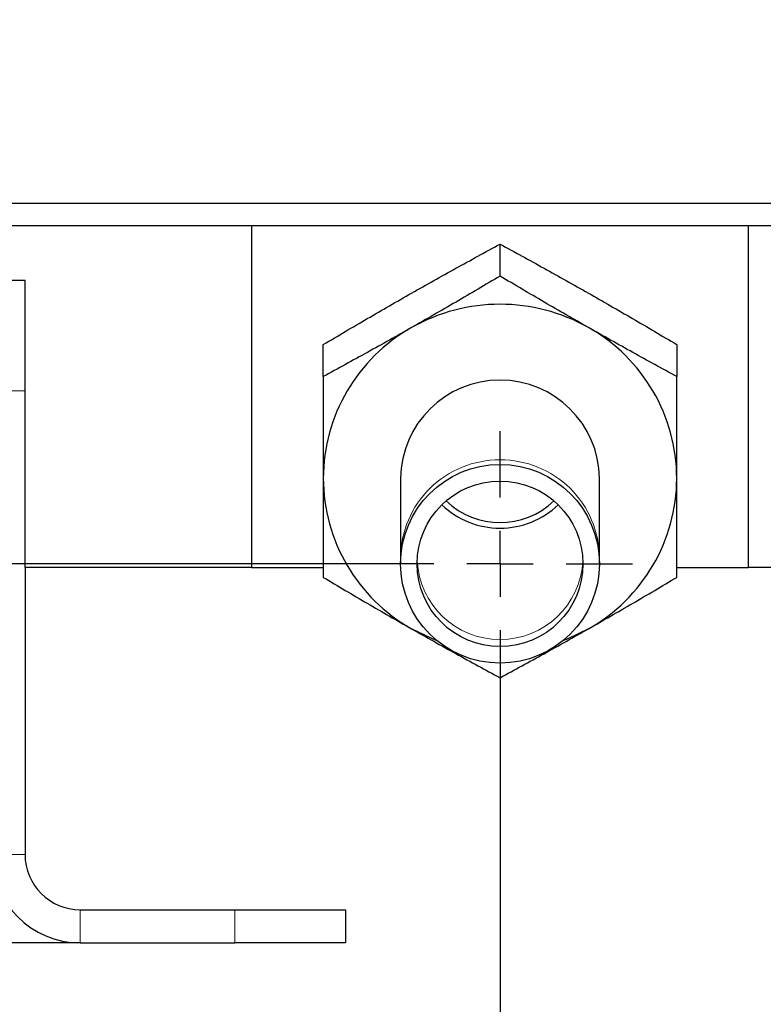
# Paper-space layout 'Blatt5' of a CAD drawing. Header units: millimetres. Extents: x 5 to 418, y 2 to 292.
# Tile 3 of 33: x 143 to 176, y 100 to 144. Entities that reach past the tile are written whole.
import ezdxf

# ---------------------------------------------------------------- set-up
doc = ezdxf.new("R2010")
doc.units = ezdxf.units.MM
doc.layers.add('SLD-0', color=7, linetype='Continuous')
doc.styles.add('SLDTEXTSTYLE1', font='TXT', dxfattribs={"width": 0.605})
doc.dimstyles.new('SLDDIMSTYLE4', dxfattribs={"dimtxt": 3.5, "dimasz": 3.302, "dimexe": 0, "dimexo": 0.0625, "dimgap": 0.875, "dimtad": 1, "dimlfac": 2, "dimrnd": 1e-09, "dimzin": 12, "dimdsep": 46, "dimtxsty": 'SLDTEXTSTYLE1', "dimsah": 1, "dimcen": 0.09, "dimadec": 0, "dimazin": 3, "dimtfac": 1, "dimtofl": 0, "dimtmove": 0, "dimatfit": 3, "dimfxl": 1, "dimfrac": 2, "dimtolj": 1, "dimtzin": 12, "dimarcsym": 0})
doc.dimstyles.new('SLDDIMSTYLE6', dxfattribs={"dimtxt": 3.5, "dimasz": 3.302, "dimexe": 0, "dimexo": 0.0625, "dimgap": 0.875, "dimtad": 1, "dimdec": 1, "dimlfac": 2, "dimrnd": 1e-09, "dimzin": 12, "dimdsep": 46, "dimtxsty": 'SLDTEXTSTYLE1', "dimsah": 1, "dimcen": 0.09, "dimadec": 0, "dimazin": 3, "dimtfac": 1, "dimtofl": 0, "dimtmove": 0, "dimatfit": 3, "dimfxl": 1, "dimfrac": 2, "dimtolj": 1, "dimtzin": 12, "dimarcsym": 0})
doc.dimstyles.new('SLDDIMSTYLE7', dxfattribs={"dimtxt": 3.5, "dimasz": 3.302, "dimexe": 0, "dimexo": 0.0625, "dimgap": 0.875, "dimtad": 1, "dimdec": 1, "dimlfac": 2, "dimrnd": 1e-09, "dimzin": 12, "dimdsep": 46, "dimtxsty": 'SLDTEXTSTYLE1', "dimsah": 1, "dimcen": 0.09, "dimadec": 0, "dimazin": 3, "dimtfac": 1, "dimtmove": 0, "dimatfit": 0, "dimfxl": 1, "dimfrac": 2, "dimtolj": 1, "dimtzin": 12, "dimarcsym": 0})

# ---------------------------------------------------------------- blocks, each defined once
blk = doc.blocks.new('_D_20')
at = {"layer": 'SLD-0', "color": 7}
for p, q in [((124.452, 143.962), (124.452, 88.797)), ((164.452, 113.75), (164.452, 88.797)), ((124.452, 89.797), (164.452, 89.797))]:
    blk.add_line(p, q, dxfattribs=at)
for points in [[(124.452, 89.797), (127.754, 89.289), (127.754, 90.305)], [(164.452, 89.797), (161.15, 90.305), (161.15, 89.289)]]:
    blk.add_solid(points, dxfattribs=at)
at = {"layer": 'SLD-0', "color": 7, "insert": (141.779, 94.308), "char_height": 3.5, "attachment_point": 1, "style": 'SLDTEXTSTYLE1'}
blk.add_mtext('80', dxfattribs=at)
blk = doc.blocks.new('_D_21')
at = {"layer": 'SLD-0', "color": 7}
for p, q in [((164.452, 113.75), (164.452, 88.797)), ((232.452, 113.75), (232.452, 88.797)), ((164.452, 89.797), (232.452, 89.797))]:
    blk.add_line(p, q, dxfattribs=at)
for centre, start, end in [((199.813, 92.482), 153.4349, 206.5651), ((197.091, 92.482), 333.4349, 26.5651)]:
    blk.add_arc(centre, 6.006, start, end, dxfattribs=at)
for points in [[(164.452, 89.797), (167.754, 89.289), (167.754, 90.305)], [(232.452, 89.797), (229.15, 90.305), (229.15, 89.289)]]:
    blk.add_solid(points, dxfattribs=at)
at = {"layer": 'SLD-0', "color": 7, "insert": (194.442, 94.308), "char_height": 3.5, "attachment_point": 1, "style": 'SLDTEXTSTYLE1'}
blk.add_mtext('136', dxfattribs=at)
blk = doc.blocks.new('_D_22')
at = {"layer": 'SLD-0', "color": 7}
for p, q in [((124.452, 137.58), (124.452, 72.953)), ((232.452, 113.75), (232.452, 72.953)), ((124.452, 73.953), (232.452, 73.953))]:
    blk.add_line(p, q, dxfattribs=at)
for points in [[(124.452, 73.953), (127.754, 73.445), (127.754, 74.461)], [(232.452, 73.953), (229.15, 74.461), (229.15, 73.445)]]:
    blk.add_solid(points, dxfattribs=at)
at = {"layer": 'SLD-0', "color": 7, "insert": (174.442, 78.465), "char_height": 3.5, "attachment_point": 1, "style": 'SLDTEXTSTYLE1'}
blk.add_mtext('216', dxfattribs=at)
blk = doc.blocks.new('_D_24')
at = {"layer": 'SLD-0', "color": 7}
for p, q in [((126.952, 135.08), (113.45, 135.08)), ((114.45, 135.08), (114.45, 119.75)), ((158.452, 119.75), (113.45, 119.75))]:
    blk.add_line(p, q, dxfattribs=at)
for points in [[(114.45, 135.08), (113.942, 131.778), (114.958, 131.778)], [(114.45, 119.75), (114.958, 123.052), (113.942, 123.052)]]:
    blk.add_solid(points, dxfattribs=at)
at = {"layer": 'SLD-0', "color": 7, "insert": (109.938, 122.736), "char_height": 3.5, "attachment_point": 1, "rotation": 90, "style": 'SLDTEXTSTYLE1'}
blk.add_mtext('30,7', dxfattribs=at)
blk = doc.blocks.new('_D_25')
at = {"layer": 'SLD-0', "color": 7}
for p, q in [((114.45, 119.75), (114.45, 126.1)), ((158.452, 119.75), (113.45, 119.75)), ((114.45, 119.75), (114.45, 102.58)), ((145.452, 102.58), (113.45, 102.58)), ((114.45, 102.58), (114.45, 96.23))]:
    blk.add_line(p, q, dxfattribs=at)
for centre, start, end in [((111.764, 110.472), 63.4349, 116.5651), ((111.764, 111.858), 243.4349, 296.5651)]:
    blk.add_arc(centre, 6.006, start, end, dxfattribs=at)
for points in [[(114.45, 119.75), (114.958, 123.052), (113.942, 123.052)], [(114.45, 102.58), (113.942, 99.278), (114.958, 99.278)]]:
    blk.add_solid(points, dxfattribs=at)
at = {"layer": 'SLD-0', "color": 7, "insert": (109.938, 106.486), "char_height": 3.5, "attachment_point": 1, "rotation": 90, "style": 'SLDTEXTSTYLE1'}
blk.add_mtext('34,3', dxfattribs=at)
blk = doc.blocks.new('_D_26')
at = {"layer": 'SLD-0', "color": 7}
for p, q in [((126.952, 135.08), (97.628, 135.08)), ((98.628, 135.08), (98.628, 102.58)), ((145.452, 102.58), (97.628, 102.58))]:
    blk.add_line(p, q, dxfattribs=at)
for points in [[(98.628, 135.08), (98.12, 131.778), (99.136, 131.778)], [(98.628, 102.58), (99.136, 105.882), (98.12, 105.882)]]:
    blk.add_solid(points, dxfattribs=at)
at = {"layer": 'SLD-0', "color": 7, "insert": (94.116, 116.156), "char_height": 3.5, "attachment_point": 1, "rotation": 90, "style": 'SLDTEXTSTYLE1'}
blk.add_mtext('65', dxfattribs=at)
blk = doc.blocks.new('_D_27')
at = {"layer": 'SLD-0', "color": 7}
for p, q in [((147.402, 250.83), (97.628, 250.83)), ((98.628, 135.08), (98.628, 250.83)), ((126.952, 135.08), (97.628, 135.08))]:
    blk.add_line(p, q, dxfattribs=at)
for points in [[(98.628, 250.83), (98.12, 247.528), (99.136, 247.528)], [(98.628, 135.08), (99.136, 138.382), (98.12, 138.382)]]:
    blk.add_solid(points, dxfattribs=at)
at = {"layer": 'SLD-0', "color": 7, "insert": (94.116, 186.939), "char_height": 3.5, "attachment_point": 1, "rotation": 90, "style": 'SLDTEXTSTYLE1'}
blk.add_mtext('231,5', dxfattribs=at)
blk = doc.blocks.new('_D_28')
at = {"layer": 'SLD-0', "color": 7}
for p, q in [((147.402, 250.83), (80.123, 250.83)), ((81.123, 250.83), (81.123, 102.58)), ((145.452, 102.58), (80.123, 102.58))]:
    blk.add_line(p, q, dxfattribs=at)
for centre, start, end in [((78.437, 177.349), 63.4349, 116.5651), ((78.437, 176.061), 243.4349, 296.5651)]:
    blk.add_arc(centre, 6.006, start, end, dxfattribs=at)
for points in [[(81.123, 250.83), (80.615, 247.528), (81.631, 247.528)], [(81.123, 102.58), (81.631, 105.882), (80.615, 105.882)]]:
    blk.add_solid(points, dxfattribs=at)
at = {"layer": 'SLD-0', "color": 7, "insert": (76.611, 170.689), "char_height": 3.5, "attachment_point": 1, "rotation": 90, "style": 'SLDTEXTSTYLE1'}
blk.add_mtext('296,5', dxfattribs=at)
blk = doc.blocks.new('SW_CENTERMARKSYMBOL_4')
at = {"layer": 'SLD-0', "color": 0}
for p, q in [((0, 3), (0, 6)), ((0, 0), (0, 1.5)), ((-3, 0), (-6, 0)), ((0, 0), (-1.5, 0)), ((0, 0), (0, -1.5)), ((0, 0), (1.5, 0)), ((3, 0), (6, 0)), ((0, -3), (0, -6))]:
    blk.add_line(p, q, dxfattribs=at)

psp = doc.layouts.new('Blatt5')

# ---------------------------------------------------------------- linework, layer by layer
at = {"color": 7, "linetype": 'Continuous', "lineweight": 25}
for p, q in [((137.2023, 136.0798), (307.7023, 136.0798)), ((137.2023, 135.0798), (307.7023, 135.0798)), ((153.2023, 135.0798), (153.2023, 119.5798)), ((175.7023, 119.5798), (175.7023, 135.0798)), ((164.4523, 132.7814), (164.4523, 134.2291)), ((142.9523, 132.5798), (140.9523, 132.5798)), ((142.9523, 119.5798), (142.9523, 132.5798)), ((156.4523, 128.2328), (156.4523, 129.6804)), ((172.4523, 129.6804), (172.4523, 128.2328)), ((159.9523, 123.6265), (159.9523, 120.0233)), ((168.9523, 120.0233), (168.9523, 123.6265)), ((159.9523, 120.0233), (159.9523, 119.7499)), ((168.9523, 119.7499), (168.9523, 120.0233)), ((153.2023, 119.5798), (142.9523, 119.5798)), ((142.9523, 119.5798), (142.9523, 106.5798)), ((153.2023, 119.5798), (156.4523, 119.5798)), ((172.4523, 119.5798), (175.7023, 119.5798)), ((221.2023, 119.5798), (175.7023, 119.5798)), ((145.4523, 104.0798), (152.4523, 104.0798)), ((152.4523, 104.0798), (157.4523, 104.0798)), ((157.4523, 104.0798), (157.4523, 102.5798)), ((145.4523, 102.5798), (152.4523, 102.5798)), ((157.4523, 102.5798), (152.4523, 102.5798))]:
    psp.add_line(p, q, dxfattribs=at)
at = {"color": 7, "linetype": 'Continuous', "lineweight": 18}
for p, q in [((142.9523, 127.5798), (141.4523, 127.5798)), ((142.9523, 106.5798), (141.4523, 106.5798)), ((145.4523, 104.0798), (145.4523, 102.5798)), ((152.4523, 102.5798), (152.4523, 104.0798))]:
    psp.add_line(p, q, dxfattribs=at)
at = {"color": 7, "linetype": 'Continuous', "lineweight": 25, "flags": 128}
for points in [[(161.6078, 116.2629), (161.3908, 116.3478), (160.4523, 116.8036)], [(168.4523, 116.8036), (167.5138, 116.3478), (167.2968, 116.2629)]]:
    psp.add_lwpolyline(points, dxfattribs=at)
at = {"color": 7, "linetype": 'Continuous', "lineweight": 25}
for radius in [4.5, 3.75]:
    psp.add_circle((164.4523, 119.7499), radius, dxfattribs=at)
for centre, radius, start, end in [((164.4523, 123.4008), 8.1046, 60.42596, 119.57404), ((164.3108, 123.6034), 7.8585, 119.40598, 179.83151), ((164.5938, 123.6034), 7.8585, 0.16849, 60.59402), ((164.4523, 123.572), 4.5003, 0.69435, 179.30565), ((164.3108, 123.6497), 7.8585, 180.16849, 240.59402), ((164.5938, 123.6497), 7.8585, 299.40598, 359.83151), ((164.4468, 125.1439), 3.7778, 226.03419, 270.08283), ((164.4523, 125.1561), 3.5362, 226.35868, 313.64132), ((164.4578, 125.1439), 3.7778, 269.91717, 313.96581), ((145.4523, 106.5798), 4, 180, 270), ((145.4523, 106.5798), 2.5, 180, 270)]:
    psp.add_arc(centre, radius, start, end, dxfattribs=at)
at = {"color": 7, "linetype": 'Continuous', "lineweight": 18}
for centre, radius, start, end in [((164.4172, 119.9901), 4.4651, 89.54994, 179.57296), ((164.4874, 119.9901), 4.4651, 0.42704, 90.45006), ((164.4523, 120.0691), 3.7519, 182.77206, 357.22794)]:
    psp.add_arc(centre, radius, start, end, dxfattribs=at)
at = {"color": 7, "linetype": 'Continuous', "lineweight": 25}
for points, knots in [([(160.4523, 132.0123), (161.1198, 132.389), (162.4579, 133.1442), (163.7864, 133.8669), (164.4523, 134.2291)], [0, 0, 0, 0, 0.4987908, 1, 1, 1, 1]), ([(164.4523, 134.2291), (165.1152, 133.8685), (166.4436, 133.1459), (167.7818, 132.3907), (168.4523, 132.0123)], [0, 0, 0, 0, 0.4989632, 1, 1, 1, 1]), ([(164.4523, 132.7814), (163.7894, 132.3882), (162.4609, 131.6001), (161.1228, 130.8336), (160.4523, 130.4495)], [0, 0, 0, 0, 0.4989632, 1, 1, 1, 1]), ([(168.4523, 130.4495), (167.7848, 130.8318), (166.4467, 131.5983), (165.1182, 132.3864), (164.4523, 132.7814)], [0, 0, 0, 0, 0.4987908, 1, 1, 1, 1]), ([(156.4523, 129.6804), (157.1152, 130.0736), (158.4436, 130.8617), (159.7818, 131.6283), (160.4523, 132.0123)], [0, 0, 0, 0, 0.4989632, 1, 1, 1, 1]), ([(168.4523, 132.0123), (169.1198, 131.63), (170.4579, 130.8635), (171.7864, 130.0754), (172.4523, 129.6804)], [0, 0, 0, 0, 0.4987908, 1, 1, 1, 1]), ([(160.4523, 130.4495), (159.7848, 130.0728), (158.4467, 129.3176), (157.1182, 128.595), (156.4523, 128.2328)], [0, 0, 0, 0, 0.4987908, 1, 1, 1, 1]), ([(172.4523, 128.2328), (171.7894, 128.5933), (170.4609, 129.3159), (169.1228, 130.0711), (168.4523, 130.4495)], [0, 0, 0, 0, 0.49896317, 1, 1, 1, 1]), ([(156.4523, 128.2328), (156.4523, 127.4626), (156.4523, 125.9192), (156.4523, 124.3918), (156.4523, 123.6265)], [0, 0, 0, 0, 0.4989632, 1, 1, 1, 1]), ([(172.4523, 123.6265), (172.4523, 124.3884), (172.4523, 125.9158), (172.4523, 127.4592), (172.4523, 128.2328)], [0, 0, 0, 0, 0.4987908, 1, 1, 1, 1]), ([(156.4523, 123.6265), (156.4523, 122.8703), (156.4523, 121.3543), (156.4523, 119.8763), (156.4523, 119.1355)], [0, 0, 0, 0, 0.4987908, 1, 1, 1, 1]), ([(172.4523, 119.1355), (172.4523, 119.8729), (172.4523, 121.3509), (172.4523, 122.867), (172.4523, 123.6265)], [0, 0, 0, 0, 0.49896317, 1, 1, 1, 1]), ([(156.4523, 119.1355), (157.1152, 118.7423), (158.4436, 117.9542), (159.7818, 117.1877), (160.4523, 116.8036)], [0, 0, 0, 0, 0.4989632, 1, 1, 1, 1]), ([(168.4523, 116.8036), (169.1198, 117.1859), (170.4579, 117.9524), (171.7864, 118.7405), (172.4523, 119.1355)], [0, 0, 0, 0, 0.4987908, 1, 1, 1, 1]), ([(160.4523, 116.8036), (161.1198, 116.4269), (162.4579, 115.6717), (163.7864, 114.9491), (164.4523, 114.5869)], [0, 0, 0, 0, 0.4987908, 1, 1, 1, 1]), ([(164.4523, 114.5869), (165.1152, 114.9474), (166.4436, 115.6701), (167.7818, 116.4252), (168.4523, 116.8036)], [0, 0, 0, 0, 0.4989632, 1, 1, 1, 1])]:
    psp.add_open_spline(points, degree=3, knots=knots, dxfattribs=at)

# ---------------------------------------------------------------- block references
at = {"layer": 'SLD-0', "color": 7}
psp.add_blockref('SW_CENTERMARKSYMBOL_4', (164.4523, 119.7499), dxfattribs=at)

# ---------------------------------------------------------------- dimensions: what is measured, and where the dimension line sits
for base, p1, dimstyle, picture, middle in [((81.1232, 102.5798), (147.4023, 250.8298), 'SLDDIMSTYLE4', '_D_28', (81.1232, 176.7048)), ((114.4498, 102.5798), (158.4523, 119.7499), 'SLDDIMSTYLE7', '_D_25', (114.4498, 111.1648))]:
    dim = psp.add_linear_dim(base=base, p1=p1, p2=(145.4523, 102.5798), angle=90, text='(<>)', dimstyle=dimstyle, dxfattribs=at)
    dim.commit()
    dim.dimension.update_dxf_attribs({"geometry": picture, "text_midpoint": middle, "dimtype": 160})
for base, p2, dimstyle, picture, middle in [((98.6279, 250.8298), (147.4023, 250.8298), 'SLDDIMSTYLE4', '_D_27', (98.6279, 192.9548)), ((98.6279, 102.5798), (145.4523, 102.5798), 'SLDDIMSTYLE4', '_D_26', (98.6279, 118.8298)), ((114.4498, 119.7499), (158.4523, 119.7499), 'SLDDIMSTYLE6', '_D_24', (114.4498, 127.4148))]:
    dim = psp.add_linear_dim(base=base, p1=(126.9523, 135.0798), p2=p2, angle=90, dimstyle=dimstyle, dxfattribs=at)
    dim.commit()
    dim.dimension.update_dxf_attribs({"geometry": picture, "text_midpoint": middle, "dimtype": 160})
for base, p1, p2, picture, middle in [((164.4523, 89.7966), (124.4523, 143.9615), (164.4523, 113.7499), '_D_20', (144.4523, 89.7966)), ((232.4523, 73.9528), (124.4523, 137.5798), (232.4523, 113.7499), '_D_22', (178.4523, 73.9528))]:
    dim = psp.add_linear_dim(base=base, p1=p1, p2=p2, dimstyle='SLDDIMSTYLE4', dxfattribs=at)
    dim.commit()
    dim.dimension.update_dxf_attribs({"geometry": picture, "text_midpoint": middle, "dimtype": 160})
dim = psp.add_linear_dim(base=(232.4523, 89.7966), p1=(164.4523, 113.7499), p2=(232.4523, 113.7499), text='(<>)', dimstyle='SLDDIMSTYLE4', dxfattribs=at)
dim.commit()
dim.dimension.update_dxf_attribs({"geometry": '_D_21', "text_midpoint": (198.4523, 89.7966), "dimtype": 160})

doc.saveas('drawing.dxf')
